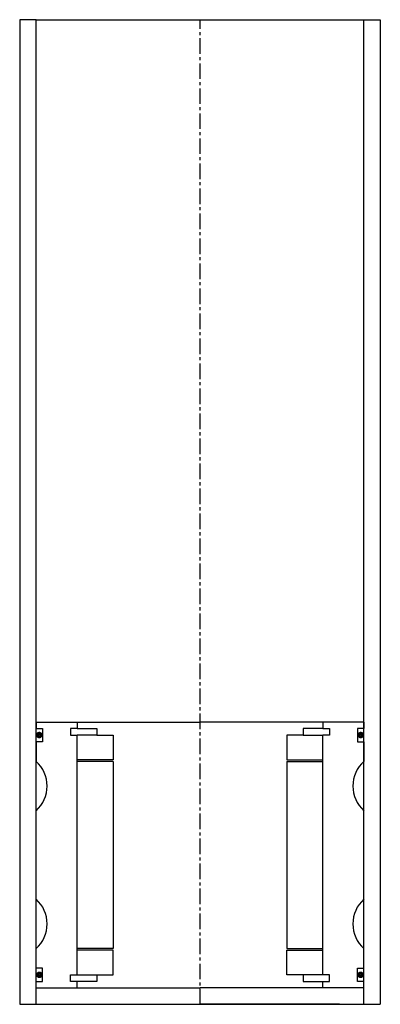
# Model space of a CAD drawing. Extents: x -55 to 55, y -10 to 290.
import ezdxf

# ---------------------------------------------------------------- set-up
doc = ezdxf.new("R2010")
doc.units = 0
doc.header["$LTSCALE"] = 0.15
doc.linetypes.add('CENTER', pattern=[50.8, 31.75, -6.35, 6.35, -6.35])
doc.layers.get('0').update_dxf_attribs({"linetype": 'CONTINUOUS'})
doc.layers.add('CENTER', color=9, linetype='CENTER')

msp = doc.modelspace()

# ---------------------------------------------------------------- linework, layer by layer
for p, q in [((-50, 290), (-55, 290)), ((-55, 290), (-55, -10)), ((-50, -10), (-50, 290)), ((-50, 290), (50, 290)), ((50, -10), (50, 290)), ((50, 290), (55, 290)), ((55, 290), (55, -10)), ((-50, 76), (-37.5, 76)), ((-50, 76), (-50, 74)), ((-37.5, 76), (0, 76)), ((-37.5, 76), (-37.5, 74)), ((37.5, 76), (0, 76)), ((37.5, 76), (37.5, 74)), ((50, 76), (37.5, 76)), ((50, 76), (50, 74)), ((-50, 74), (-48, 74)), ((-48, 74), (-48, 70)), ((-37.5, 74), (-39.5, 74)), ((-39.5, 74), (-39.5, 72)), ((-39.5, 72), (-37.5, 72)), ((-37.5, 74), (-31.5, 74)), ((-37.5, -1), (-37.5, 72)), ((-31.5, 72), (-37.5, 72)), ((-31.5, 74), (-31.5, 72)), ((-31.5, 72), (-26.5, 72)), ((-26.5, 72), (-26.5, 64.5)), ((31.5, 72), (26.5, 72)), ((26.5, 72), (26.5, 64.5)), ((37.5, 74), (31.5, 74)), ((31.5, 74), (31.5, 72)), ((31.5, 72), (37.5, 72)), ((37.5, 74), (39.5, 74)), ((39.5, 72), (37.5, 72)), ((37.5, -1), (37.5, 72)), ((39.5, 74), (39.5, 72)), ((50, 74), (48, 74)), ((48, 74), (48, 70)), ((-48, 70), (-50, 70)), ((-50, 70), (-50, 64)), ((48, 70), (50, 70)), ((50, 70), (50, 64)), ((-26.5, 64.5), (-37.5, 64.5)), ((-26.5, 64), (-37.5, 64)), ((-26.5, 64), (-26.5, 7)), ((26.5, 64.5), (37.5, 64.5)), ((26.5, 64), (26.5, 7)), ((26.5, 64), (37.5, 64)), ((-50, 22), (-50, 49)), ((50, 22), (50, 49)), ((-50, 1), (-50, 7)), ((-26.5, 7), (-37.5, 7)), ((-26.5, 6.5), (-37.5, 6.5)), ((-26.5, -1), (-26.5, 6.5)), ((26.5, 7), (37.5, 7)), ((26.5, -1), (26.5, 6.5)), ((26.5, 6.5), (37.5, 6.5)), ((50, 1), (50, 7)), ((-48, 1), (-50, 1)), ((-48, -3), (-48, 1)), ((48, -3), (48, 1)), ((48, 1), (50, 1)), ((-50, -3), (-48, -3)), ((-39.5, -3), (-39.5, -1)), ((-39.5, -1), (-37.5, -1)), ((-37.5, -3), (-39.5, -3)), ((-37.5, -1), (-31.5, -1)), ((-37.5, -5), (-37.5, -3)), ((-31.5, -3), (-37.5, -3)), ((-31.5, -1), (-31.5, -3)), ((-31.5, -1), (-26.5, -1)), ((31.5, -1), (26.5, -1)), ((37.5, -1), (31.5, -1)), ((31.5, -1), (31.5, -3)), ((31.5, -3), (37.5, -3)), ((39.5, -1), (37.5, -1)), ((37.5, -5), (37.5, -3)), ((37.5, -3), (39.5, -3)), ((39.5, -3), (39.5, -1)), ((50, -3), (48, -3)), ((-50, -5), (-37.5, -5)), ((-37.5, -5), (0, -5)), ((37.5, -5), (0, -5)), ((50, -5), (37.5, -5)), ((-50, -10), (-50, -8)), ((50, -10), (50, -8)), ((-55, -10), (55, -10)), ((-42.5, -10), (0, -10)), ((42.5, -10), (0, -10))]:
    msp.add_line(p, q)
at = {"const_width": 0.95}
for points in [[(-48.51, 72.04, -1), (-49.56, 72.04, -1)], [(48.51, 72.04, 1), (49.56, 72.04, 1)], [(-48.45, -1.02, -1), (-49.5, -1.02, -1)], [(48.45, -1.02, 1), (49.5, -1.02, 1)]]:
    msp.add_lwpolyline(points, format="xyb", close=True, dxfattribs=at)
for centre, start, end in [((-56.61, 56.5), 311.4096, 48.5904), ((56.61, 56.5), 131.4096, 228.5904), ((-56.61, 14.5), 311.4096, 48.5904), ((56.61, 14.5), 131.4096, 228.5904)]:
    msp.add_arc(centre, 10, start, end)
at = {"layer": 'CENTER'}
for q in [(0, 290), (0, 71), (0, 58)]:
    msp.add_line((0, -10), q, dxfattribs=at)

doc.saveas('drawing.dxf')
